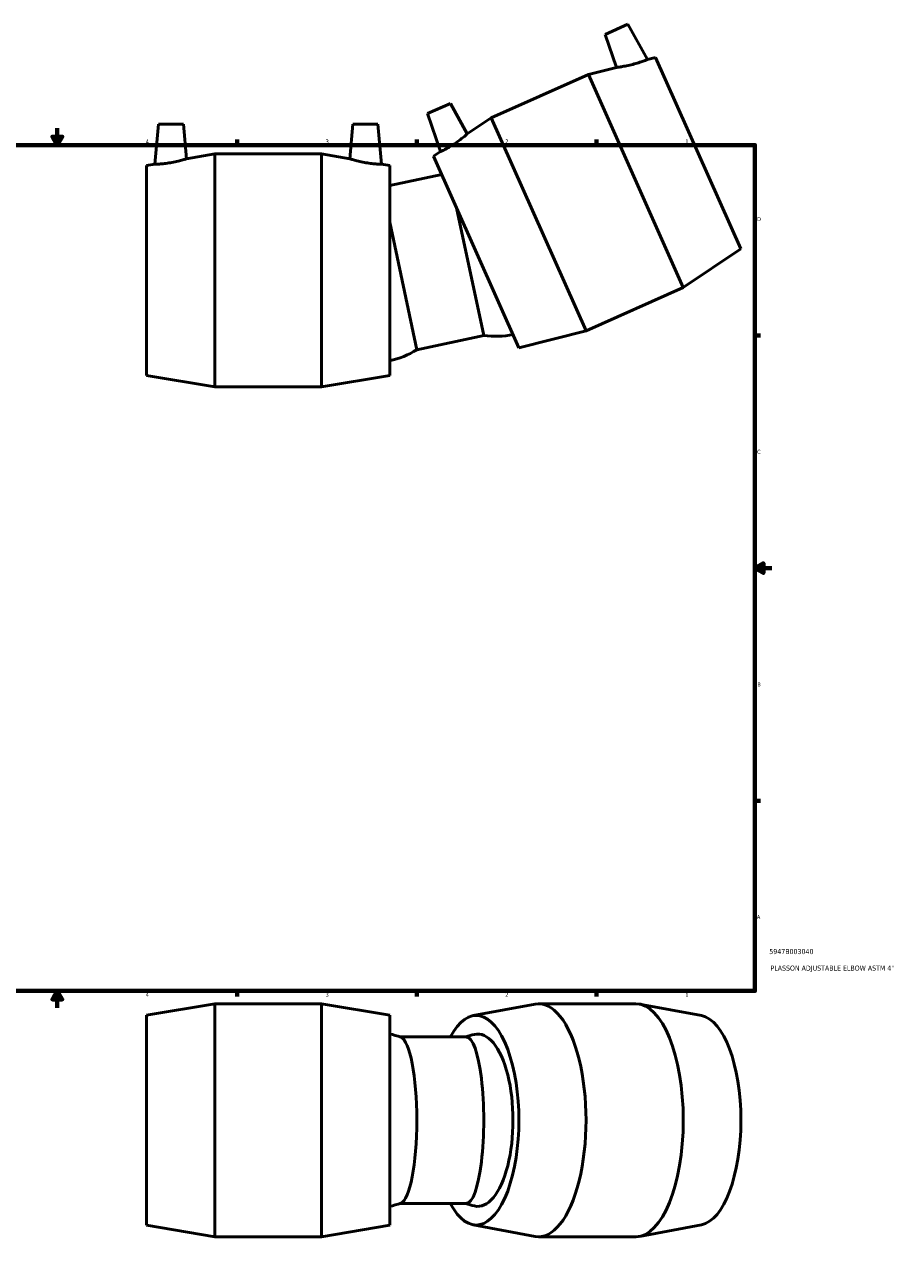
# Model space of a CAD drawing. Header units: inches. Extents: x -4.5 to 74.7, y -34.7 to 55.2.
# Tile 3 of 6: x 16.2 to 36.9, y -4.9 to 23.9. Entities that reach past the tile are written whole.
import ezdxf

# ---------------------------------------------------------------- set-up
doc = ezdxf.new("R2010")
doc.units = ezdxf.units.IN
doc.header["$MEASUREMENT"] = 0
for name, color, linetype, lineweight in [('Border (ANSI)', 7, 'Continuous', 70), ('Title (ANSI)', 7, 'Continuous', 50), ('Visible (ANSI)', 7, 'Continuous', 50)]:
    doc.layers.add(name, color=color, linetype=linetype, lineweight=lineweight)
doc.styles.add('Note Text (ANSI)', font='tahoma.ttf')
doc.styles.add('Text Style29', font='tahoma.ttf')

# ---------------------------------------------------------------- blocks, each defined once
blk = doc.blocks.new('Borders Default Border')
at = {"layer": 'Border (ANSI)'}
for p, q in [((4.25, 21), (4.25, 21.134)), ((8.5, 21), (8.5, 21.134)), ((12.75, 21), (12.75, 21.134)), ((21.25, 21), (21.25, 21.134)), ((25.5, 21), (25.5, 21.134)), ((29.75, 21), (29.75, 21.134)), ((0.5, 16.5), (0.366, 16.5)), ((33.5, 16.5), (33.634, 16.5)), ((0.5, 5.5), (0.366, 5.5)), ((33.5, 5.5), (33.634, 5.5)), ((4.25, 1), (4.25, 0.866)), ((8.5, 1), (8.5, 0.866)), ((12.75, 1), (12.75, 0.866)), ((21.25, 1), (21.25, 0.866)), ((25.5, 1), (25.5, 0.866)), ((29.75, 1), (29.75, 0.866))]:
    blk.add_line(p, q, dxfattribs=at)
at = {"layer": 'Border (ANSI)', "flags": 128}
for points in [[(17, 21.4), (17, 21), (16.885, 21.2), (17.115, 21.2), (17, 21)], [(0.5, 1), (0.5, 21), (33.5, 21), (33.5, 1), (0.5, 1)], [(0.1, 11), (0.5, 11), (0.3, 11.115), (0.3, 10.885), (0.5, 11)], [(33.9, 11), (33.5, 11), (33.7, 11.115), (33.7, 10.885), (33.5, 11)], [(17, 0.6), (17, 1), (16.885, 0.8), (17.115, 0.8), (17, 1)]]:
    blk.add_lwpolyline(points, dxfattribs=at)
at = {"layer": 'Border (ANSI)', "color": 5, "true_color": 0x0000ff, "char_height": 0.0945, "attachment_point": 7, "style": 'Note Text (ANSI)'}
for s, insert in [('8', (2.094, 21.038)), ('7', (6.346, 21.04)), ('6', (10.595, 21.038)), ('5', (14.847, 21.038)), ('4', (19.092, 21.04)), ('3', (23.346, 21.038)), ('2', (27.596, 21.04)), ('1', (31.854, 21.04)), ('D', (0.378, 19.203)), ('D', (33.553, 19.203)), ('C', (0.378, 13.701)), ('C', (33.552, 13.701)), ('B', (0.384, 8.203)), ('B', (33.558, 8.203)), ('A', (0.373, 2.703)), ('A', (33.547, 2.703)), ('8', (2.094, 0.863)), ('7', (6.346, 0.866)), ('6', (10.595, 0.864)), ('5', (14.847, 0.864)), ('4', (19.092, 0.866)), ('3', (23.346, 0.864)), ('2', (27.596, 0.866)), ('1', (31.854, 0.866))]:
    blk.add_mtext(s, dxfattribs=dict(at, insert=insert))
blk = doc.blocks.new('Title Blocks ANSI - Large')
at = {"layer": 'Title (ANSI)', "color": 5, "true_color": 0x0000ff, "style": 'Text Style29'}
for tag, p in [('PART_NUMBER_001', (0.341, 0.873)), ('DESCRIPTION_001', (0.369, 0.481))]:
    blk.add_attdef(tag, p, '', height=0.12, dxfattribs=at)

msp = doc.modelspace()

# ---------------------------------------------------------------- linework, layer by layer
at = {"layer": 'Visible (ANSI)'}
for p, q in [((30.498, 23.857), (29.958, 23.617)), ((30.498, 23.857), (30.959, 23.026)), ((29.958, 23.617), (30.226, 22.839)), ((31.152, 23.075), (30.959, 23.026)), ((33.169, 18.545), (31.152, 23.075)), ((30.226, 22.839), (29.565, 22.67)), ((27.264, 21.646), (29.565, 22.67)), ((31.806, 17.636), (29.565, 22.67)), ((25.758, 21.747), (26.297, 21.987)), ((26.297, 21.987), (26.696, 21.267)), ((25.758, 21.747), (26.067, 20.848)), ((26.696, 21.267), (27.264, 21.646)), ((29.505, 16.612), (27.264, 21.646)), ((19.393, 21.497), (19.31, 20.55)), ((19.393, 21.497), (19.983, 21.497)), ((19.983, 21.497), (20.055, 20.677)), ((23.991, 21.497), (23.919, 20.677)), ((24.582, 21.497), (23.991, 21.497)), ((24.582, 21.497), (24.664, 20.55)), ((20.055, 20.677), (20.728, 20.792)), ((20.728, 15.282), (20.728, 20.792)), ((20.728, 20.792), (23.246, 20.792)), ((23.246, 15.282), (23.246, 20.792)), ((23.919, 20.677), (23.246, 20.792)), ((25.901, 20.737), (26.067, 20.848)), ((27.918, 16.207), (25.901, 20.737)), ((19.113, 20.516), (19.31, 20.55)), ((19.113, 15.557), (19.113, 20.516)), ((24.861, 20.516), (24.664, 20.55)), ((24.861, 15.557), (24.861, 20.516)), ((26.091, 20.309), (24.861, 20.048)), ((26.445, 19.515), (27.086, 16.498)), ((24.861, 19.179), (25.502, 16.162)), ((33.169, 18.545), (31.806, 17.636)), ((29.505, 16.612), (31.806, 17.636)), ((27.086, 16.498), (25.502, 16.162)), ((27.918, 16.207), (29.505, 16.612)), ((19.113, 15.557), (20.728, 15.282)), ((24.861, 15.557), (23.246, 15.282)), ((20.728, 15.282), (23.246, 15.282)), ((19.113, 0.425), (20.728, 0.7)), ((20.728, -4.81), (20.728, 0.7)), ((20.728, 0.7), (23.246, 0.7)), ((23.246, -4.81), (23.246, 0.7)), ((24.861, 0.425), (23.246, 0.7)), ((26.833, 0.418), (28.3, 0.692)), ((28.385, 0.7), (30.685, 0.7)), ((32.237, 0.418), (30.77, 0.692)), ((19.113, -4.534), (19.113, 0.425)), ((24.861, -4.534), (24.861, 0.425)), ((26.677, -0.087), (25.109, -0.087)), ((26.677, -4.022), (25.109, -4.022)), ((19.113, -4.534), (20.728, -4.81)), ((24.861, -4.534), (23.246, -4.81)), ((26.833, -4.527), (28.3, -4.802)), ((32.237, -4.527), (30.77, -4.802)), ((20.728, -4.81), (23.246, -4.81)), ((28.385, -4.81), (30.685, -4.81))]:
    msp.add_line(p, q, dxfattribs=at)
for centre, start, end in [((27.361, 18.568), 262.4352, 281.507), ((24.409, 17.941), 282.493, 301.5648), ((24.409, -2.055), 69.9796, 77.507), ((27.361, -2.055), 103.6973, 109.5648), ((24.409, -2.055), 282.493, 290.0204), ((27.361, -2.055), 250.4352, 256.3027)]:
    msp.add_arc(centre, 2.088, start, end, dxfattribs=at)
for centre, major_axis, ratio, start_param, end_param in [((26.909, -2.055), (0, 2.479), 0.406737, 2.487228, 6.93755), ((28.385, -2.055), (0, 2.755), 0.406737, 3.065569, 6.359209), ((30.685, -2.055), (0, 2.755), 0.406737, 3.141593, 6.283185), ((32.161, -2.055), (0, 2.479), 0.406737, 3.217617, 6.207161), ((26.949, -2.055), (0, 2.038), 0.406737, 3.042784, 6.381994), ((25.093, -2.055), (0, -1.967), 0.207912, 0.075613, 3.06598), ((26.677, -2.055), (0, -1.967), 0.207912, 0, 3.141593)]:
    msp.add_ellipse(centre, major_axis=major_axis, ratio=ratio, start_param=start_param, end_param=end_param, dxfattribs=at)
for points, knots in [([(30.613, 22.91), (30.658, 22.921), (30.705, 22.935), (30.791, 22.962), (30.83, 22.976), (30.89, 22.998), (30.916, 23.008), (30.95, 23.022), (30.959, 23.026), (30.959, 23.026)], [0, 0, 0, 0, 0.352909, 0.352909, 0.705818, 0.705818, 1.058627, 1.058627, 1.411436, 1.411436, 1.411436, 1.411436]), ([(30.226, 22.839), (30.226, 22.839), (30.236, 22.84), (30.277, 22.845), (30.307, 22.849), (30.376, 22.86), (30.419, 22.867), (30.514, 22.886), (30.565, 22.897), (30.613, 22.91)], [4.297244, 4.297244, 4.297244, 4.297244, 4.661429, 4.661429, 5.025615, 5.025615, 5.398615, 5.398615, 5.771615, 5.771615, 5.771615, 5.771615]), ([(26.696, 21.267), (26.696, 21.267), (26.688, 21.26), (26.658, 21.234), (26.635, 21.214), (26.581, 21.17), (26.546, 21.142), (26.468, 21.084), (26.426, 21.054), (26.385, 21.027)], [4.297244, 4.297244, 4.297244, 4.297244, 4.661429, 4.661429, 5.025615, 5.025615, 5.398615, 5.398615, 5.771615, 5.771615, 5.771615, 5.771615]), ([(26.385, 21.027), (26.346, 21.002), (26.304, 20.975), (26.227, 20.93), (26.191, 20.91), (26.133, 20.88), (26.108, 20.868), (26.075, 20.852), (26.067, 20.848), (26.067, 20.848)], [0, 0, 0, 0, 0.352909, 0.352909, 0.705818, 0.705818, 1.058627, 1.058627, 1.411436, 1.411436, 1.411436, 1.411436]), ([(19.673, 20.584), (19.627, 20.577), (19.579, 20.57), (19.489, 20.56), (19.448, 20.556), (19.384, 20.552), (19.356, 20.551), (19.319, 20.55), (19.31, 20.55), (19.31, 20.55)], [0, 0, 0, 0, 0.352909, 0.352909, 0.705818, 0.705818, 1.058627, 1.058627, 1.411436, 1.411436, 1.411436, 1.411436]), ([(20.055, 20.677), (20.055, 20.677), (20.045, 20.674), (20.006, 20.662), (19.977, 20.653), (19.91, 20.635), (19.867, 20.624), (19.773, 20.603), (19.721, 20.592), (19.673, 20.584)], [4.297244, 4.297244, 4.297244, 4.297244, 4.661429, 4.661429, 5.025615, 5.025615, 5.398615, 5.398615, 5.771615, 5.771615, 5.771615, 5.771615]), ([(24.301, 20.584), (24.253, 20.592), (24.202, 20.603), (24.107, 20.624), (24.064, 20.635), (23.997, 20.653), (23.968, 20.662), (23.929, 20.674), (23.919, 20.677), (23.919, 20.677)], [0, 0, 0, 0, 0.373, 0.373, 0.746, 0.746, 1.110186, 1.110186, 1.474372, 1.474372, 1.474372, 1.474372]), ([(24.664, 20.55), (24.664, 20.55), (24.655, 20.55), (24.618, 20.551), (24.591, 20.552), (24.526, 20.556), (24.485, 20.56), (24.396, 20.57), (24.347, 20.577), (24.301, 20.584)], [4.360179, 4.360179, 4.360179, 4.360179, 4.712989, 4.712989, 5.065798, 5.065798, 5.418707, 5.418707, 5.771615, 5.771615, 5.771615, 5.771615])]:
    msp.add_open_spline(points, degree=3, knots=knots, dxfattribs=at)

# ---------------------------------------------------------------- block references
msp.add_blockref('Borders Default Border', (0, 0))
msp.add_blockref('Title Blocks ANSI - Large', (33.5, 1)).add_auto_attribs({'PART_NUMBER_001': '5947B003040', 'DESCRIPTION_001': "PLASSON ADJUSTABLE ELBOW ASTM 4''"})

doc.saveas('drawing.dxf')
